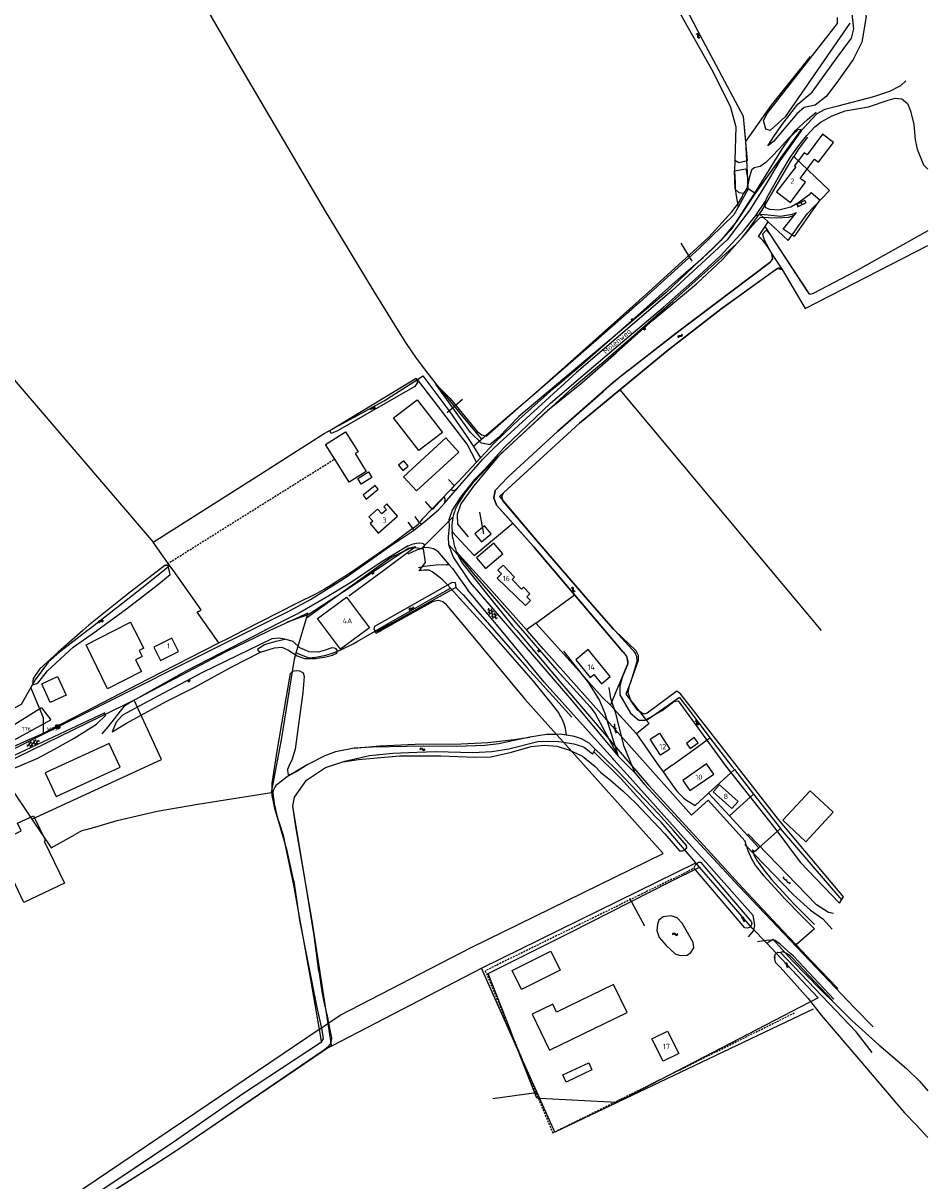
# Model space of a CAD drawing. Header units: metres. Extents: x 51973 to 58000, y 375000 to 380663.
# Tile 55 of 56: x 57570 to 58000, y 379739 to 380289. Entities that reach past the tile are written whole.
import ezdxf
from ezdxf.enums import TextEntityAlignment as Align

# ---------------------------------------------------------------- set-up
doc = ezdxf.new("R2010")
doc.units = ezdxf.units.M
doc.header["$LTSCALE"] = 0.1
doc.linetypes.add('LP', pattern=[14, 9, -5])
doc.layers.get('0').update_dxf_attribs({"linetype": 'CONTINUOUS'})
doc.layers.add('B-WA-OG-TOPOGRAFIE-G', color=253, linetype='CONTINUOUS')
doc.styles.add('ISOCP', font='ISOCP.shx', dxfattribs={"height": 1.8})

# ---------------------------------------------------------------- blocks, each defined once
blk = doc.blocks.new('M01')
at = {"color": 0}
for radius in [1.05, 0.625]:
    blk.add_circle((0, 0), radius, dxfattribs=at)
blk = doc.blocks.new('BIJPIJL')
at = {"color": 0}
blk.add_line((0, 0), (1, 0), dxfattribs=at)
blk = doc.blocks.new('S016')
at = {"color": 0, "linetype": 'Continuous'}
for points in [[(0.01, -0.38), (2.65, 1.15)], [(2.65, -1.15), (0.01, 0.38)], [(5.07, -1.15), (1.09, 1.15)], [(1.09, -1.15), (5.07, 1.15)], [(6.16, -0.38), (3.51, 1.15)], [(3.51, -1.15), (6.16, 0.37)]]:
    blk.add_lwpolyline(points, dxfattribs=at)
blk = doc.blocks.new('S026')
at = {"color": 0}
for p, q in [((0, 0), (4.4, 0)), ((0.2, 0.5), (0.2, 0)), ((1.2, 0), (1.2, -0.5)), ((2.2, 0.5), (2.2, 0)), ((3.2, 0), (3.2, -0.5)), ((4.2, 0.5), (4.2, 0))]:
    blk.add_line(p, q, dxfattribs=at)
blk = doc.blocks.new('S05')
at = {"color": 0}
for p, q in [((0.08, 0.3), (0.38, 0.59)), ((0.11, -0.19), (0.41, 0.09)), ((0.38, 0.59), (0.68, 0.71)), ((0.41, 0.09), (0.71, 0.21)), ((0.68, 0.71), (1.01, 0.62)), ((0.71, 0.21), (1.02, 0.12)), ((1.01, 0.62), (1.33, 0.37)), ((1.02, 0.12), (1.36, -0.12)), ((1.33, 0.37), (1.66, 0.13)), ((1.66, 0.13), (1.97, 0.04)), ((1.97, 0.04), (2.28, 0.16)), ((2.28, 0.16), (2.58, 0.44)), ((1.36, -0.12), (1.68, -0.37)), ((1.68, -0.37), (2, -0.46)), ((2, -0.46), (2.31, -0.33)), ((2.31, -0.33), (2.61, -0.05))]:
    blk.add_line(p, q, dxfattribs=at)
blk = doc.blocks.new('S04')
at = {"color": 0}
for p, q in [((0, 0.5), (0.5, 0.5)), ((0, 0.25), (1, 0.25)), ((0, 0), (0.5, 0)), ((0, -0.25), (1, -0.25)), ((0, -0.5), (0.5, -0.5))]:
    blk.add_line(p, q, dxfattribs=at)
blk = doc.blocks.new('S022')
at = {"color": 0}
for p, q in [((0.01, 1.15), (0.31, 1.15)), ((0.31, -2.3), (0.31, 2.3)), ((0.31, 2.1), (1.51, 2.1)), ((0.31, 0), (1.51, 0)), ((1.51, -2.3), (1.51, 2.3)), ((1.51, 1.05), (1.81, 1.05)), ((0.01, -1.15), (0.31, -1.15)), ((0.31, -2.1), (1.51, -2.1)), ((1.51, -1.05), (1.81, -1.05))]:
    blk.add_line(p, q, dxfattribs=at)

msp = doc.modelspace()

# ---------------------------------------------------------------- linework, layer by layer
at = {"layer": 'B-WA-OG-TOPOGRAFIE-G'}
for points in [[(57282.963, 380449.597), (57631.95, 380041.928)], [(57636.416, 380332.085), (57636.82, 380332.031), (57645.81, 380336.216), (57657.929, 380341.162), (57672.53, 380344.773), (57692.196, 380346.567), (57712.737, 380345.407), (57737.331, 380341.996), (57764.811, 380336.186), (57799.062, 380328.694), (57825.058, 380323.15), (57835.04, 380321.914), (57866.756, 380320.323), (57880.631, 380296.264), (57897.162, 380266.698), (57906.127, 380249.133), (57908.753, 380239.292)], [(57788.078, 380090.873), (57779.144, 380101.529), (57766.377, 380117.244), (57761.955, 380122.856), (57757.039, 380129.417), (57751.97, 380136.818), (57746.817, 380144.949), (57736.948, 380161.116), (57718.257, 380191.985), (57713.808, 380199.236), (57707.996, 380208.967), (57672.629, 380269.318), (57640.966, 380324.057), (57636.416, 380332.085)], [(57866.756, 380320.323), (57880.631, 380296.264), (57897.162, 380266.698), (57906.127, 380249.133), (57908.753, 380239.292), (57908.274, 380223.544), (57910.218, 380222.417), (57914.232, 380223.288), (57912.397, 380244.181), (57890.665, 380285.023), (57869.989, 380324.861)], [(57913.428, 380232.445), (57912.397, 380244.181), (57890.665, 380285.023), (57869.989, 380324.861)], [(57949.095, 380328.72), (57957.135, 380318.482), (57963.893, 380308.773), (57967.63, 380303.129), (57970.615, 380291.85), (57968.568, 380279.633), (57964.502, 380271.338), (57956.693, 380260.384), (57951.632, 380253.719), (57946.478, 380249.569), (57941.173, 380248.547), (57937.688, 380245.477), (57926.596, 380232.425), (57923.971, 380230.36)], [(57962.874, 380288.645), (57932.171, 380244.11), (57925.094, 380237.527), (57923.042, 380238.26), (57921.83, 380242.29), (57923.691, 380245.692), (57957, 380288.474), (57957.065, 380291.246)], [(57923.971, 380230.36), (57927.094, 380235.163), (57931.282, 380241.122), (57938.163, 380250.172), (57944.992, 380255.86), (57956.436, 380271.59), (57963.691, 380281.453), (57964.892, 380285.858), (57964.061, 380292.974)], [(57913.428, 380232.445), (57925.668, 380249.687), (57944.187, 380272.748)], [(57989.54, 380261.221), (57986.979, 380258.873), (57981.752, 380256.103), (57974.232, 380253.652), (57957.164, 380249.093), (57950.97, 380247.519), (57947.27, 380245.524), (57944.705, 380242.876), (57939.784, 380237.415), (57929.684, 380223.224), (57921.88, 380210.275), (57915.407, 380199.881), (57904.59, 380185.601), (57878.299, 380161.355), (57833.013, 380122.583), (57796.28, 380089.095)], [(57922.793, 380204.063), (57923.599, 380205.858), (57929.633, 380216.589), (57934.506, 380224.848), (57938.625, 380230.415), (57942.494, 380235.236), (57946.374, 380239.352), (57949.278, 380241.693), (57954.486, 380244.563), (57960.654, 380246.887), (57971.761, 380248.903), (57981.079, 380251.972), (57984.429, 380252.928), (57987.662, 380252.691), (57990.335, 380250.391), (57991.807, 380246.924), (57993.326, 380240.488), (57993.924, 380233.243), (57994.949, 380228.707), (57997.999, 380221.222), (58000, 380219.245)], [(57917.764, 380207.836), (57930.978, 380229.019), (57934.242, 380233.828), (57936.996, 380237.456), (57942.875, 380242.826), (57946.98, 380246.337)], [(57939.773, 380238.156), (57928.605, 380222.573), (57917.41, 380207), (57909.043, 380194.434), (57901.443, 380185.153), (57875.423, 380160.455), (57837.426, 380128.421), (57805.586, 380101.643), (57795.742, 380091.515), (57791.812, 380088.268), (57787.873, 380089.093), (57782.721, 380094.166), (57766.166, 380117.121), (57772.975, 380110.184), (57785.86, 380094.606), (57787.981, 380092.926), (57790.2, 380092.43), (57827.305, 380125.178), (57867.211, 380160.86), (57895.929, 380186.859), (57906.891, 380198.909), (57909.943, 380203.102), (57911.602, 380205.741), (57912.356, 380207.728)], [(57908.753, 380239.292), (57908.274, 380223.544), (57908.147, 380218.395), (57908.387, 380212.68)], [(57939.773, 380238.156), (57938.281, 380237.857), (57933.68, 380233.714), (57929.332, 380228.918), (57925.876, 380225.323), (57922.969, 380222.426), (57920.391, 380220.538), (57917.484, 380219.815), (57916.277, 380218.834), (57915.312, 380215.511), (57914.184, 380210.304)], [(57934.66, 380203.455), (57941.801, 380213.021), (57939.365, 380214.842), (57941.242, 380217.335), (57941.154, 380217.401), (57946.105, 380223.975), (57948.115, 380222.481), (57955.163, 380231.942), (57949.967, 380235.813), (57942.636, 380225.973), (57941.233, 380227.019), (57936.627, 380220.75), (57937.283, 380220.282), (57928.154, 380208.397), (57934.66, 380203.455)], [(57914.589, 380209.891), (57914.477, 380214.449), (57913.428, 380232.445)], [(57942.734, 380234.509), (57938.735, 380229.082), (57936.282, 380225.221)], [(57920.052, 380198.073), (57921.19, 380199.703), (57931.216, 380216.835), (57935.366, 380223.779), (57936.282, 380225.221)], [(57953.23, 380209.119), (57936.282, 380225.221)], [(57908.147, 380218.395), (57913.482, 380219.468), (57914.477, 380214.449), (57914.184, 380210.304), (57912.356, 380207.728), (57910.364, 380208.06), (57908.494, 380209.685), (57908.147, 380218.395)], [(57908.387, 380212.68), (57908.37, 380211.441), (57908.419, 380210.204), (57908.535, 380208.971), (57908.718, 380207.745), (57908.967, 380206.532)], [(57914.589, 380209.891), (57909.841, 380201.238)], [(57917.764, 380207.836), (57914.589, 380209.891)], [(57944.479, 380208.151), (57943.473, 380206.816), (57938.703, 380203.315), (57934.826, 380201.134), (57929.227, 380199.735), (57924.909, 380200.128), (57923.049, 380200.791), (57922.438, 380202.352), (57922.793, 380204.063)], [(57924.198, 380194.181), (57933.612, 380185.346), (57942.589, 380197.969), (57953.23, 380209.119)], [(57944.479, 380208.151), (57948.684, 380204.722), (57936.523, 380187.162), (57931.291, 380190.716), (57937.581, 380198.602)], [(57787.448, 380082.063), (57793.964, 380089.046), (57798.645, 380093.639), (57805.563, 380100.249), (57822.061, 380115.051), (57834.307, 380125.255), (57860.583, 380148.379), (57882.69, 380168.092), (57893.173, 380177.295), (57897.349, 380181.136), (57906.816, 380190.815), (57917.764, 380207.836)], [(57908.967, 380206.532), (57909.841, 380201.238)], [(57918.234, 380197.167), (57922.793, 380204.063)], [(57909.841, 380201.238), (57907.828, 380197.569), (57891.313, 380181.479), (57863.093, 380156.103), (57842.326, 380137.825), (57812.178, 380111.484), (57788.078, 380090.873)], [(57795.897, 380082.817), (57819.488, 380104.776), (57835.628, 380117.76), (57851.938, 380131.898), (57869.239, 380147.42), (57890.088, 380164.799), (57902.544, 380176.478), (57912.184, 380187.264), (57917.807, 380193.728), (57920.477, 380196.451), (57928.025, 380196.045), (57933.907, 380196.443), (57936.548, 380197.307)], [(57798.59, 380086.939), (57820.639, 380108.034), (57836.078, 380121.209), (57855.976, 380138.191), (57874.394, 380153.731), (57889.503, 380166.905), (57901.36, 380177.858), (57912.739, 380190.237), (57918.234, 380197.167)], [(57914.497, 380190.12), (57920.052, 380198.073)], [(57918.234, 380197.167), (57920.684, 380197.81), (57924.091, 380197.525), (57929.989, 380196.974), (57935.718, 380197.891), (57937.581, 380198.602)], [(57920.052, 380198.073), (57924.198, 380194.181)], [(57919.577, 380187.313), (57922.768, 380192.056)], [(57922.768, 380192.056), (57924.198, 380194.181)], [(57942.989, 380161.004), (57922.768, 380192.056)], [(58000, 380190.006), (57965.389, 380170.561), (57945.508, 380160.077), (57943.9, 380159.606), (57925.149, 380188.4), (57923.357, 380190.473), (57921.449, 380188.375), (57922.246, 380185.729), (57925.546, 380179.546), (57926.112, 380176.631), (57924.891, 380174.881), (57880.322, 380141.293), (57850.579, 380118.002), (57824.001, 380094.562), (57800.444, 380072.907), (57794.405, 380066.534), (57793.828, 380062.988), (57795.099, 380059.522), (57812.684, 380039.994)], [(57909.101, 380183.787), (57910.521, 380185.308), (57911.895, 380186.872), (57913.221, 380188.476), (57914.497, 380190.12)], [(57925.546, 380179.546), (57924.867, 380180.778), (57924.126, 380181.973), (57923.327, 380183.131), (57922.469, 380184.246), (57921.557, 380185.316), (57920.592, 380186.34), (57919.577, 380187.313)], [(57784.721, 380071.145), (57795.162, 380082.164), (57831.14, 380115.262), (57846.992, 380128.653), (57859.244, 380139.286), (57878.743, 380156.458), (57898.647, 380174.319), (57909.101, 380183.787)], [(57814.51, 380042.352), (57798.197, 380061.554), (57797.555, 380063.893), (57798.578, 380065.639), (57834.418, 380098.51), (57876.119, 380132.955), (57901.562, 380152.69), (57925.235, 380169.783), (57928.498, 380172.084), (57930.806, 380171.485), (57941.726, 380153.077), (58000, 380182.895)], [(57930.806, 380171.485), (57941.726, 380153.077), (58000, 380182.895)], [(57924.891, 380174.881), (57925.255, 380175.189), (57925.57, 380175.547), (57925.83, 380175.947), (57926.029, 380176.38), (57926.164, 380176.838), (57926.23, 380177.31), (57926.228, 380177.787), (57926.156, 380178.259), (57926.017, 380178.715)], [(57925.546, 380179.546), (57926.017, 380178.715)], [(57926.017, 380178.715), (57930.806, 380171.485)], [(57928.498, 380172.084), (57901.562, 380152.69), (57876.119, 380132.955), (57853.701, 380114.437)], [(57880.322, 380141.293), (57924.891, 380174.881)], [(57930.806, 380171.485), (57930.554, 380171.749), (57930.258, 380171.963), (57929.927, 380172.118), (57929.574, 380172.21), (57929.209, 380172.235), (57928.847, 380172.192), (57928.498, 380172.084)], [(57857.521, 380123.563), (57880.322, 380141.293)], [(57757.45, 380119.301), (57760.085, 380120.983), (57772.868, 380103.881), (57780.645, 380092.753), (57784.039, 380087.419)], [(57857.521, 380123.563), (57854.503, 380121.138), (57851.533, 380118.655), (57848.612, 380116.115), (57845.74, 380113.518)], [(57631.95, 380041.928), (57680.341, 380072.716), (57713.125, 380093.675), (57741.711, 380109.077), (57745.341, 380111.571), (57757.45, 380119.301)], [(57719.415, 380094.951), (57716.468, 380093.707), (57715.888, 380095.101), (57756.926, 380119.917), (57757.509, 380117.903), (57756.279, 380116.019), (57719.415, 380094.951)], [(57785.531, 380080.008), (57781.154, 380088.591), (57757.45, 380119.301)], [(57769.313, 380094.112), (57758.162, 380085.505), (57746.157, 380101.059), (57757.308, 380109.666), (57769.313, 380094.112)], [(57853.701, 380114.437), (57834.418, 380098.51), (57796.413, 380063.654)], [(57800.444, 380072.907), (57824.001, 380094.562), (57845.74, 380113.518)], [(57853.701, 380114.437), (57890.887, 380069.88), (57924.948, 380029.127), (57949.266, 380000)], [(57729.212, 380084.955), (57727.785, 380084.081), (57733.11, 380075.65), (57725.089, 380070.542), (57718.159, 380081.512), (57713.797, 380088.418), (57723.313, 380094.477), (57729.212, 380084.955)], [(57750.872, 380073.069), (57757.047, 380066.36), (57777.118, 380084.835), (57770.943, 380091.543), (57750.872, 380073.069)], [(57788.078, 380090.873), (57784.039, 380087.419)], [(57784.039, 380087.419), (57787.448, 380082.063)], [(57788.561, 380081.426), (57793.466, 380086.338), (57796.28, 380089.095)], [(57798.59, 380086.939), (57789.478, 380076.751), (57784.602, 380071.841), (57777.863, 380063.407), (57773.927, 380057.159), (57772.317, 380052.598), (57772.56, 380049.402), (57772.014, 380044.403), (57772.263, 380040.809), (57774.436, 380034.853), (57782.504, 380022.895)], [(57795.897, 380082.817), (57784.126, 380068.645), (57778.011, 380060.137), (57776.367, 380055.137), (57776.543, 380050.582), (57781.625, 380044.583)], [(57785.531, 380080.008), (57787.448, 380082.063)], [(57753.028, 380078.058), (57750.998, 380080.618), (57748.495, 380078.555), (57750.526, 380075.996), (57753.028, 380078.058)], [(57760.063, 380053.182), (57776.893, 380070.752), (57785.531, 380080.008)], [(57776.33, 380067.488), (57788.561, 380081.426)], [(57735.834, 380072.778), (57730.754, 380069.586), (57729.12, 380072.194), (57734.2, 380075.386), (57735.834, 380072.778)], [(57772.258, 380071.763), (57774.89, 380068.878), (57773.326, 380067.047), (57774.306, 380066.565), (57775.258, 380066.687), (57776.33, 380067.488)], [(57784.721, 380071.145), (57783.327, 380069.608), (57781.991, 380068.021), (57780.715, 380066.385), (57779.501, 380064.702), (57778.35, 380062.976), (57777.264, 380061.208)], [(57802.72, 380051.058), (57795.099, 380059.522), (57793.828, 380062.988), (57794.405, 380066.534), (57800.444, 380072.907)], [(57738.829, 380067.143), (57737.406, 380068.973), (57731.65, 380064.259), (57733.073, 380062.428), (57738.829, 380067.143)], [(57770.248, 380060.488), (57776.33, 380067.488)], [(57748.038, 380054.389), (57742.975, 380060.152), (57741.486, 380058.843), (57742.751, 380057.403), (57740.496, 380055.422), (57738.502, 380057.691), (57734.413, 380054.099), (57736.286, 380051.967), (57734.946, 380050.788), (57738.864, 380046.328), (57748.038, 380054.389)], [(57770.248, 380060.488), (57770.682, 380061.777), (57770.656, 380062.76), (57770.216, 380063.465), (57764.599, 380057.535), (57761.224, 380061.331)], [(57767.51, 380057.337), (57770.248, 380060.488)], [(57777.264, 380061.208), (57776.594, 380060.052), (57775.992, 380058.859), (57775.46, 380057.634), (57775, 380056.38), (57774.613, 380055.101), (57774.3, 380053.802)], [(57796.413, 380063.654), (57814.51, 380042.352), (57840.35, 380012.41), (57850.664, 380000.615), (57851.227, 380000)], [(57756.148, 380054.183), (57758.351, 380051.157), (57759.14, 380050.838), (57759.708, 380050.795)], [(57759.708, 380050.795), (57760.14, 380051.128), (57767.51, 380057.337)], [(57755.526, 380047.569), (57755.51, 380048.195), (57752.993, 380051.505)], [(57755.018, 380048.495), (57755.979, 380049.135), (57756.897, 380049.836), (57757.767, 380050.594), (57758.588, 380051.407), (57759.354, 380052.271), (57760.063, 380053.182)], [(57755.526, 380047.569), (57759.708, 380050.795)], [(57759.268, 380038.905), (57774.3, 380053.802)], [(57774.3, 380053.802), (57774.084, 380052.623), (57773.929, 380051.434), (57773.836, 380050.239), (57773.806, 380049.04)], [(57773.806, 380049.04), (57774.001, 380046.912)], [(57784.462, 380035.599), (57802.72, 380051.058)], [(57792.465, 380045.94), (57789.327, 380049.723), (57784.805, 380045.973), (57787.943, 380042.19), (57792.465, 380045.94)], [(57832.107, 380017.036), (57812.684, 380039.994), (57802.72, 380051.058)], [(57677.942, 380000), (57683.68, 380002.879), (57696.371, 380009.221), (57706.568, 380014.811), (57714.226, 380019.478), (57723.996, 380025.623), (57743.713, 380039.542), (57755.526, 380047.569)], [(57726.101, 380027.914), (57744.586, 380040.743), (57755.018, 380048.495)], [(57784.462, 380035.599), (57774.001, 380046.912)], [(57774.297, 380043.686), (57774.001, 380046.912)], [(57774.297, 380043.686), (57774.514, 380042.44), (57774.785, 380041.205), (57775.11, 380039.983), (57775.488, 380038.777), (57775.919, 380037.588)], [(57639.866, 380030.816), (57631.95, 380041.928)], [(57753.121, 380040.303), (57740.296, 380032.501), (57726.095, 380023.039), (57713.823, 380015.475), (57701.69, 380008.581), (57693.232, 380004.25), (57685.479, 380000.299)], [(57695.773, 380004.215), (57705.515, 380007.64), (57725.557, 380020.639), (57753.039, 380039.111), (57756.585, 380039.976)], [(57752.874, 380038.455), (57745.002, 380034.631), (57723.215, 380019.238), (57704.7, 380005.919)], [(57724.784, 380016.526), (57741.518, 380028.698), (57756.585, 380039.976)], [(57760.529, 380039.394), (57759.639, 380038.923), (57757.065, 380038.209), (57752.868, 380036.298)], [(57756.746, 380039.262), (57756.077, 380039.31), (57755.406, 380039.284), (57754.742, 380039.184), (57754.094, 380039.011), (57753.468, 380038.767), (57752.874, 380038.455)], [(57753.121, 380040.303), (57755.417, 380041.179), (57756.942, 380041.456), (57758.294, 380041.7), (57759.688, 380041.565), (57760.287, 380041.34), (57760.538, 380040.926), (57760.692, 380040.282), (57760.529, 380039.394)], [(57759.268, 380038.905), (57756.746, 380039.262)], [(57758.223, 380028.449), (57761.212, 380032.371), (57760.337, 380038.753), (57759.268, 380038.905)], [(57767.057, 380037.792), (57765.008, 380038.775), (57762.8, 380039.317), (57760.529, 380039.394)], [(57767.057, 380037.792), (57772.422, 380031.436)], [(57772.263, 380040.809), (57778.153, 380034.436), (57783.879, 380027.107), (57807.351, 380000)], [(57798.068, 380036.456), (57793.748, 380041.532), (57785.482, 380034.496), (57789.802, 380029.42), (57798.068, 380036.456)], [(57812.684, 380039.994), (57846.519, 380000)], [(57851.302, 380000), (57850.664, 380000.615), (57840.35, 380012.41), (57814.51, 380042.352)], [(57775.919, 380037.588), (57776.412, 380036.398), (57776.957, 380035.231), (57777.554, 380034.089), (57778.201, 380032.976), (57778.898, 380031.892), (57779.642, 380030.841)], [(57809.261, 380000.314), (57791.356, 380020.421), (57775.919, 380037.588)], [(57633.746, 380021.61), (57639.889, 380026.605), (57638.969, 380030.673), (57637.379, 380030.958), (57619.578, 380017.068), (57601.341, 380002.508), (57598.482, 380000)], [(57639.866, 380030.816), (57624.05, 380018.232), (57601.642, 380000.734), (57600.698, 380000)], [(57658.926, 380000), (57652.742, 380008.744), (57654.704, 380009.873), (57641.35, 380028.732), (57639.866, 380030.816)], [(57709.829, 380017.796), (57713.15, 380019.711), (57716.438, 380021.681), (57719.694, 380023.705), (57722.915, 380025.783), (57726.101, 380027.914)], [(57757.938, 380029.926), (57760.612, 380030.605), (57763.563, 380030.969), (57766.197, 380031.238), (57771.143, 380031.395), (57772.422, 380031.436)], [(57763.077, 380028.616), (57761.862, 380028.682), (57760.645, 380028.676), (57759.431, 380028.598), (57758.223, 380028.449)], [(57771.539, 380021.903), (57770.468, 380023.023), (57769.347, 380024.092), (57768.178, 380025.11), (57766.964, 380026.073), (57765.708, 380026.979), (57764.411, 380027.828), (57763.077, 380028.616)], [(57772.422, 380031.436), (57774.052, 380029.505), (57781.447, 380019.181)], [(57779.642, 380030.841), (57790.783, 380016.929), (57802.706, 380002.248), (57804.608, 380000)], [(57795.623, 380028.716), (57798.154, 380031.083), (57803.569, 380025.292), (57802.542, 380024.332), (57806.912, 380019.659), (57807.887, 380020.571), (57810.865, 380017.387), (57809.417, 380016.033), (57811.113, 380014.219), (57808.796, 380011.842), (57795.368, 380024.932), (57797.384, 380027), (57795.623, 380028.716)], [(57605.049, 380000), (57619.244, 380010.313), (57633.746, 380021.61)], [(57737.357, 380000), (57736.865, 380000.601), (57737.223, 380002.154), (57774.038, 380023.052), (57775.353, 380022.836), (57775.675, 380020.518), (57774.626, 380019.781), (57739.102, 380000)], [(57773.088, 380020.199), (57771.539, 380021.903)], [(57782.504, 380022.895), (57802.196, 380000)], [(57674.626, 380000), (57700.13, 380013.072), (57709.829, 380017.796)], [(57714.277, 380000), (57710.039, 380005.691), (57723.756, 380015.904)], [(57723.756, 380015.904), (57734.637, 380001.292), (57732.902, 380000)], [(57737.795, 380000), (57743.572, 380003.356), (57762.194, 380014.005), (57773.088, 380020.199)], [(57791.476, 380000), (57790.641, 380000.955), (57777.461, 380015.388), (57773.088, 380020.199)], [(57775.675, 380020.518), (57779.126, 380017.007), (57794.042, 380000)], [(57797.363, 380000), (57781.447, 380019.181)], [(57813.647, 380003.524), (57832.107, 380017.036)], [(57846.519, 380000), (57832.107, 380017.036)], [(57740.095, 380000), (57765.015, 380013.907), (57767.367, 380014.443), (57769.494, 380013.836), (57770.703, 380012.801), (57781.354, 380000)], [(57704.7, 380005.919), (57705.381, 380008.249), (57687.31, 380000)], [(57702.97, 380000), (57704.7, 380005.919)], [(57369.507, 379959.063), (57385.284, 379940.976), (57394.041, 379931.397), (57401.528, 379922.219), (57409.179, 379913.109), (57419.806, 379901.407), (57426.305, 379894.813), (57430.708, 379888.675), (57435.692, 379884.502), (57440.43, 379883.562), (57446.972, 379885.329), (57453.32, 379887.881), (57477.328, 379899.889), (57532.39, 379927.133), (57589.491, 379955.622), (57677.942, 380000)], [(57600.698, 380000), (57587.405, 379989.666), (57582.131, 379985.114), (57575.749, 379976.582), (57573.661, 379972.905)], [(57598.482, 380000), (57586.784, 379989.737), (57577.92, 379981.594), (57574.839, 379977.213), (57574.487, 379974.151), (57577.027, 379975.042), (57581.587, 379980.854), (57593.848, 379992.067), (57604.932, 379999.915), (57605.049, 380000)], [(57610.184, 379972.235), (57600.026, 379993.164), (57613.392, 380000)], [(57684.901, 380000), (57647.745, 379980.793), (57620.985, 379965.89), (57617.942, 379963.877), (57610.442, 379954.359), (57607.422, 379950.973)], [(57613.392, 380000), (57621.118, 380003.951)], [(57623.139, 380000), (57621.118, 380003.951)], [(57687.31, 380000), (57686.123, 379999.458), (57666.425, 379989.814), (57639.307, 379975.647), (57622.765, 379966.972)], [(57627.385, 379991.698), (57623.139, 380000)], [(57663.097, 379994.103), (57658.926, 380000)], [(57663.097, 379994.103), (57667.666, 379996.433), (57674.626, 380000)], [(57685.479, 380000.299), (57684.901, 380000)], [(57699.892, 379989.467), (57702.97, 380000)], [(57732.902, 380000), (57720.92, 379991.078), (57714.277, 380000)], [(57728.739, 379994.738), (57737.036, 379999.559)], [(57737.036, 379999.559), (57737.795, 380000)], [(57737.036, 379999.559), (57737.772, 379998.699), (57739.335, 379999.576), (57740.095, 380000)], [(57737.904, 379999.333), (57737.357, 380000)], [(57739.102, 380000), (57737.904, 379999.333)], [(57781.354, 380000), (57808.43, 379967.459), (57823.492, 379950.661)], [(57824.579, 379960.831), (57821.367, 379965.131), (57812.562, 379975.876), (57791.476, 380000)], [(57794.042, 380000), (57809.375, 379982.518), (57830.832, 379958.839)], [(57841.592, 379948.873), (57817.691, 379975.503), (57797.363, 380000)], [(57802.196, 380000), (57829.838, 379967.863), (57847.474, 379946.727), (57852.784, 379940.363)], [(57804.608, 380000), (57825.103, 379975.777), (57838.272, 379960.485), (57857.388, 379937.986), (57867.24, 379926.501), (57888.46, 379903.379), (57911.991, 379877.784), (57931.1, 379857.265), (57937.357, 379850.661)], [(57807.351, 380000), (57823.653, 379981.173), (57839.482, 379963.817), (57842.134, 379960.321), (57845.382, 379954.079), (57852.784, 379940.363)], [(57813.647, 380003.524), (57809.261, 380000.314)], [(57809.541, 380000), (57809.261, 380000.314)], [(57914.023, 379896.969), (57913.269, 379899.884), (57895.665, 379919.393), (57887.619, 379912.336), (57852.712, 379951.548), (57817.382, 379991.195), (57809.541, 380000)], [(57816.821, 380000), (57813.647, 380003.524)], [(57849.228, 379964.528), (57845.207, 379968.383), (57832.845, 379982.211), (57816.821, 380000)], [(57846.519, 380000), (57856.796, 379987.852), (57857.508, 379984.157), (57854.754, 379977.628), (57853.663, 379973.594), (57853.581, 379969.448), (57858.729, 379960.723), (57862.69, 379957.402), (57865.646, 379957.44), (57873.672, 379962.085), (57879.31, 379966.34), (57881.376, 379966.607), (57903.837, 379935.724), (57927.82, 379905.461)], [(57855.128, 379989.824), (57846.519, 380000)], [(57851.227, 380000), (57859.496, 379990.971)], [(57929.076, 379910.19), (57882.394, 379969.922), (57880.775, 379971.244), (57866.599, 379960.728), (57865.016, 379960.262), (57862.118, 379962.023), (57858.977, 379966.443), (57857.658, 379970.361), (57858.25, 379973.924), (57862.543, 379985.94), (57862.506, 379988.088), (57861.343, 379990.316), (57851.302, 380000)], [(57579.781, 379951.297), (57582.5, 379952.594), (57599.149, 379961.255), (57629.621, 379977.029), (57663.097, 379994.103)], [(57694.429, 379995.877), (57691.596, 379996.337), (57688.19, 379996.075), (57655.337, 379980.101), (57631.733, 379967.542), (57617.294, 379959.768), (57614.337, 379956.458), (57612.418, 379951.84), (57619.232, 379956.049), (57638.072, 379966.257), (57651.351, 379973.016), (57669.229, 379982.8), (57682.881, 379989.759)], [(57643.93, 379990.01), (57640.728, 379996.374), (57632.23, 379992.097), (57635.432, 379985.734), (57643.93, 379990.01)], [(57682.881, 379989.759), (57681.907, 379990.153), (57681.659, 379991.309), (57684.766, 379993.358), (57690.292, 379994.984), (57694.429, 379995.877)], [(57682.881, 379989.759), (57689.533, 379991.759), (57693.069, 379992.037), (57695.904, 379990.896), (57700.254, 379987.94), (57703.862, 379986.664), (57709.072, 379986.654), (57713.985, 379987.456), (57717.017, 379988.298), (57719.116, 379989.238), (57719.438, 379990.315), (57718.809, 379991.27), (57718.112, 379991.657), (57716.843, 379991.728), (57713.603, 379990.668), (57710.235, 379989.672), (57705.993, 379989.887), (57701.627, 379991.751), (57698.345, 379994.815), (57694.429, 379995.877)], [(57717.083, 379989.313), (57719.083, 379990.088), (57721.062, 379990.915), (57723.018, 379991.795), (57724.951, 379992.725), (57726.858, 379993.707), (57728.739, 379994.738)], [(57627.385, 379991.698), (57625.159, 379990.56), (57626.619, 379987.705), (57623.441, 379986.08), (57626.306, 379980.479), (57610.184, 379972.235)], [(57688.149, 379923.068), (57692.882, 379948.105), (57698.991, 379986.382), (57699.892, 379989.467)], [(57699.892, 379989.467), (57705.766, 379987.085)], [(57705.766, 379987.085), (57707.417, 379987.188), (57709.062, 379987.363), (57710.697, 379987.611), (57712.32, 379987.931), (57713.928, 379988.321), (57715.516, 379988.782), (57717.083, 379989.313)], [(57826.882, 379990.143), (57838.713, 379975.128), (57843.891, 379966.755), (57846.388, 379961.111), (57852.784, 379940.363)], [(57838.506, 379990.917), (57832.684, 379986.138), (57839.594, 379977.72), (57841.289, 379979.112), (57844.866, 379974.754), (57848.992, 379978.14), (57838.506, 379990.917)], [(57857.508, 379984.157), (57857.548, 379984.798), (57857.523, 379985.439), (57857.432, 379986.075), (57857.277, 379986.698), (57857.059, 379987.302), (57856.781, 379987.88), (57856.444, 379988.427), (57856.054, 379988.937), (57855.614, 379989.404), (57855.128, 379989.824)], [(57861.282, 379983.619), (57861.526, 379984.252), (57861.699, 379984.908), (57861.798, 379985.579), (57861.823, 379986.258), (57861.774, 379986.934), (57861.65, 379987.601), (57861.454, 379988.251), (57861.187, 379988.875), (57860.854, 379989.466), (57860.458, 379990.016), (57860.003, 379990.52), (57859.496, 379990.971)], [(57849.228, 379964.528), (57857.508, 379984.157)], [(57861.282, 379983.619), (57858.631, 379975.237), (57856.514, 379969.752), (57866.382, 379957.259)], [(57586.407, 379978.2), (57590.499, 379969.321), (57583.003, 379965.867), (57578.911, 379974.746), (57586.407, 379978.2)], [(57698.704, 379880.992), (57695.525, 379895.315), (57691.86, 379908.069), (57689.778, 379914.783), (57688.423, 379921.604), (57688.346, 379927.524), (57690.956, 379943.703), (57695.008, 379967.635), (57697.09, 379979.517), (57698.27, 379980.739), (57699.779, 379981.009), (57701.453, 379980.832), (57703.123, 379979.984), (57703.671, 379978.138), (57702.956, 379970.603), (57699.332, 379943.597), (57697.793, 379938.412), (57696.875, 379936.706), (57695.686, 379933.977), (57695.842, 379932.021)], [(57573.661, 379972.905), (57569.128, 379964.918), (57529.58, 379944.114), (57489.373, 379923.451), (57468.506, 379912.766), (57456.016, 379906.659), (57448.843, 379903.287), (57442.92, 379902.144), (57439.547, 379901.66), (57435.651, 379901.546)], [(57579.781, 379951.297), (57579.805, 379958.506), (57573.661, 379972.905)], [(57860.904, 379932.229), (57855.622, 379944.919), (57851.78, 379960.55), (57849.3, 379967.77), (57848.604, 379972.977)], [(57622.765, 379966.972), (57617.506, 379964.215), (57600.898, 379956.149), (57567.083, 379939.627), (57537.121, 379925.034)], [(57574.213, 379910.391), (57635.784, 379938.668), (57622.765, 379966.972)], [(57881.929, 379968.172), (57869.329, 379959.358)], [(57881.929, 379968.172), (57887, 379961.517)], [(57578.82, 379963.201), (57547.013, 379943.509), (57538.712, 379938.175), (57536.859, 379935.787), (57536.479, 379933.75), (57543.735, 379935.974), (57583.182, 379957.592)], [(57542.561, 379928.608), (57554.415, 379931.036), (57567.42, 379935.222), (57577.096, 379939.33), (57584.938, 379943.669), (57594.295, 379948.866), (57604.913, 379955.568), (57609.16, 379959.575), (57608.854, 379960.845), (57563.197, 379939.428), (57542.561, 379928.608)], [(57578.82, 379963.201), (57583.182, 379957.592)], [(57827.752, 379953.527), (57827.471, 379954.636), (57827.13, 379955.728), (57826.731, 379956.801), (57826.275, 379957.85), (57825.763, 379958.874), (57825.198, 379959.868), (57824.579, 379960.831)], [(57861.516, 379950.871), (57849.228, 379964.528)], [(57887, 379961.517), (57896.477, 379949.081)], [(57866.382, 379957.259), (57867.554, 379955.776), (57861.516, 379950.871)], [(57869.329, 379959.358), (57866.382, 379957.259)], [(57451.215, 379890.217), (57469.48, 379898.791), (57504.124, 379915.566), (57549.401, 379937.813), (57577.518, 379950.217), (57579.781, 379951.297)], [(57823.492, 379950.661), (57818.784, 379950.541), (57810.934, 379949.401), (57803.454, 379947.739), (57796.11, 379946.235), (57789.543, 379945.305), (57776.243, 379944.831), (57760.521, 379945.119), (57735.951, 379944.535), (57727.447, 379944.066), (57718.53, 379942.348), (57713.4, 379940.453), (57705.05, 379936.165), (57695.698, 379930.664), (57691.357, 379927.263)], [(57832.091, 379949.684), (57825.217, 379950.705), (57818.784, 379950.541), (57810.934, 379949.401)], [(57828.251, 379950.254), (57825.217, 379950.705), (57823.492, 379950.661)], [(57823.492, 379950.661), (57826.811, 379946.96)], [(57828.251, 379950.254), (57827.752, 379953.527)], [(57841.977, 379943.629), (57838.987, 379946.535), (57835.438, 379948.477), (57832.091, 379949.684), (57828.251, 379950.254)], [(57838.987, 379946.535), (57838.015, 379947.181), (57835.438, 379948.477), (57832.091, 379949.684)], [(57861.516, 379950.871), (57872.381, 379935.436)], [(57873.011, 379940.81), (57868.104, 379948.32), (57872.537, 379951.217), (57877.444, 379943.706)], [(57616.14, 379935.15), (57610.996, 379946.354), (57580.618, 379932.402), (57585.764, 379921.199), (57616.14, 379935.15)], [(57698.25, 379916.544), (57698.999, 379920.752), (57704.751, 379928.885), (57713.711, 379934.969), (57722.942, 379937.986), (57734.619, 379940.694), (57745.718, 379941.764), (57757.096, 379942.263), (57766.185, 379942.498), (57783.733, 379942.083), (57792.751, 379942.576), (57800.829, 379943.749), (57814.686, 379947.305), (57819.578, 379947.434), (57824.465, 379947.295), (57826.811, 379946.96)], [(57721.991, 379937.675), (57729.499, 379938.689), (57748.944, 379940.471), (57768.601, 379940.465), (57784.68, 379939.867), (57792.275, 379939.989), (57802.117, 379942.22), (57811.57, 379944.844), (57817.829, 379945.532), (57823.746, 379945.106), (57829.375, 379943.285), (57835.891, 379940.287), (57841.837, 379935.337), (57844.446, 379932.752), (57849.392, 379928.814), (57855.281, 379923.753), (57861.167, 379918.021), (57874.984, 379903.42), (57881.916, 379895.337), (57883.424, 379895.328), (57884.543, 379895.712), (57885.443, 379896.767), (57885.35, 379897.795)], [(57727.447, 379944.066), (57739.659, 379945.157), (57756.417, 379945.951), (57778.309, 379946.211), (57790.933, 379946.749), (57803.228, 379948.239), (57810.934, 379949.401)], [(57826.811, 379946.96), (57831.801, 379946.25), (57835.843, 379944.98), (57836.918, 379944.452), (57839.794, 379942.085), (57840.621, 379941.211)], [(57826.811, 379946.96), (57874.175, 379894.137)], [(57841.404, 379944.186), (57838.987, 379946.535)], [(57845.571, 379940.138), (57841.404, 379944.186)], [(57850.47, 379938.982), (57841.592, 379948.873)], [(57878.578, 379936.014), (57889.687, 379944.124)], [(57885.235, 379946.407), (57887.059, 379943.9), (57890.779, 379946.606), (57888.956, 379949.113), (57885.235, 379946.407)], [(57889.687, 379944.124), (57896.477, 379949.081)], [(57896.477, 379949.081), (57906.916, 379935.381), (57908.071, 379933.901)], [(57727.447, 379944.066), (57718.53, 379942.348), (57713.4, 379940.453), (57705.05, 379936.165), (57700.079, 379932.963), (57696.819, 379931.252)], [(57840.621, 379941.211), (57841.286, 379942.397)], [(57841.286, 379942.397), (57841.977, 379943.629)], [(57870.496, 379911.633), (57854.031, 379929.646), (57841.286, 379942.397)], [(57852.703, 379933.208), (57845.571, 379940.138)], [(57850.816, 379938.597), (57850.47, 379938.982)], [(57858.482, 379930.055), (57850.816, 379938.597)], [(57852.784, 379940.363), (57860.904, 379932.229)], [(57877.444, 379943.706), (57873.011, 379940.81)], [(57644.011, 379753.785), (57716.656, 379802.983), (57707.38, 379862.03), (57699.542, 379907.902), (57698.25, 379916.544), (57698.999, 379920.752), (57704.751, 379928.885), (57713.711, 379934.969), (57721.991, 379937.675)], [(57879.166, 379905.023), (57872.075, 379912.965), (57852.703, 379933.208)], [(57872.381, 379935.436), (57873.994, 379933.146), (57874.216, 379932.83)], [(57878.578, 379936.014), (57874.216, 379932.83)], [(57898.227, 379931.801), (57894.87, 379936.645), (57883.568, 379928.814), (57886.925, 379923.97), (57898.227, 379931.801)], [(57895.826, 379922.736), (57908.071, 379933.901)], [(57908.071, 379933.901), (57917.125, 379922.303)], [(57695.842, 379932.021), (57696.819, 379931.252)], [(57862.429, 379925.658), (57858.482, 379930.055)], [(57860.904, 379932.229), (57865.305, 379926.842), (57910.334, 379878.377), (57965.068, 379820.763), (57974.036, 379811.708)], [(57874.216, 379932.83), (57879.47, 379925.35)], [(57537.121, 379925.034), (57541.559, 379915.998), (57563.607, 379926.171), (57574.213, 379910.391)], [(57601.498, 379905.768), (57614.818, 379909.719), (57633.756, 379914.19), (57653.041, 379917.469), (57688.149, 379923.068)], [(57688.149, 379923.068), (57688.814, 379923.174)], [(57691.357, 379927.263), (57690.851, 379926.901), (57690.388, 379926.484), (57689.976, 379926.019), (57689.618, 379925.509), (57689.319, 379924.963), (57689.084, 379924.387), (57688.915, 379923.788), (57688.814, 379923.174)], [(57688.814, 379923.174), (57688.959, 379921.324), (57689.169, 379919.48), (57689.443, 379917.644), (57689.783, 379915.819), (57690.186, 379914.008), (57690.653, 379912.211), (57691.183, 379910.433), (57691.776, 379908.674)], [(57880.136, 379905.889), (57873.271, 379913.578), (57862.429, 379925.658)], [(57879.47, 379925.35), (57880.236, 379924.298), (57881.063, 379923.292), (57881.947, 379922.335), (57882.884, 379921.432), (57883.873, 379920.586), (57884.91, 379919.798)], [(57884.91, 379919.798), (57889.461, 379916.933), (57895.826, 379922.736)], [(57905.725, 379911.937), (57895.826, 379922.736)], [(57909.888, 379918.826), (57906.894, 379915.461), (57898.04, 379923.34), (57901.033, 379926.704), (57909.888, 379918.826)], [(57905.725, 379911.937), (57917.125, 379922.303)], [(57917.125, 379922.303), (57929.939, 379905.889)], [(57944.012, 379923.87), (57955.04, 379913.623), (57942.063, 379899.662), (57931.039, 379909.909), (57944.012, 379923.87)], [(57570.49, 379870.715), (57556.987, 379898.967), (57569.209, 379904.819), (57567.463, 379908.466), (57575.033, 379912.015), (57580.658, 379900.248), (57580.107, 379899.985), (57589.707, 379879.901), (57570.49, 379870.715)], [(57710.632, 379838.214), (57708.31, 379855.146), (57704.096, 379881.345), (57698.25, 379916.544)], [(57882.434, 379898.189), (57873.217, 379908.96), (57870.496, 379911.633)], [(57919.611, 379896.79), (57905.725, 379911.937)], [(57574.213, 379910.391), (57583.327, 379896.831), (57594.83, 379903.149)], [(57601.498, 379905.768), (57600.329, 379905.498), (57599.178, 379905.159), (57598.048, 379904.753), (57596.945, 379904.282), (57595.871, 379903.746), (57594.83, 379903.149)], [(57691.776, 379908.674), (57693.614, 379902.774), (57695.194, 379894.864), (57698.52, 379879.008), (57702.679, 379856.177), (57706.685, 379834.239), (57710.816, 379810.491)], [(57885.135, 379900.29), (57880.136, 379905.889)], [(57919.611, 379896.79), (57929.939, 379905.889)], [(57927.82, 379905.461), (57939.369, 379889.94), (57957.938, 379870.493), (57959.881, 379873.42), (57929.076, 379910.19)], [(57959.194, 379872.012), (57929.939, 379905.889)], [(57885.35, 379897.795), (57879.166, 379905.023)], [(57890.54, 379894.236), (57885.135, 379900.29)], [(57955.094, 379865.55), (57952.788, 379865.986), (57947.089, 379869.723), (57914.42, 379903.401)], [(57889.819, 379889.56), (57882.434, 379898.189)], [(57913.049, 379898.307), (57936.17, 379874.425), (57944.26, 379867.186), (57950.131, 379862.993), (57954.504, 379858.174)], [(57914.023, 379896.969), (57914.532, 379895.506), (57915.103, 379894.067), (57915.736, 379892.653), (57916.429, 379891.268), (57917.181, 379889.914), (57917.99, 379888.594), (57918.856, 379887.309), (57919.776, 379886.063), (57920.748, 379884.858), (57921.772, 379883.696)], [(57919.282, 379890.166), (57917.569, 379893.027), (57916.615, 379895.812), (57917.662, 379895.073), (57919.611, 379896.79)], [(57782.977, 379849.389), (57874.175, 379894.137)], [(57787.944, 379839.574), (57889.819, 379889.56)], [(57892.208, 379889.778), (57890.93, 379889.754), (57889.415, 379888.535), (57888.827, 379887.324)], [(57891.568, 379887.517), (57889.819, 379889.56)], [(57894.584, 379889.707), (57890.54, 379894.236)], [(57916.057, 379861.902), (57892.208, 379889.778)], [(57911.734, 379870.498), (57894.584, 379889.707)], [(57919.282, 379890.166), (57920.823, 379888.004), (57922.416, 379885.88), (57924.06, 379883.795), (57925.754, 379881.751), (57927.496, 379879.748), (57929.287, 379877.788)], [(57805.24, 379800.83), (57801.342, 379810.91), (57791.086, 379837.024), (57830.089, 379856.481), (57877.704, 379880.81), (57891.568, 379887.517)], [(57913.091, 379858.768), (57888.827, 379887.324)], [(57923.453, 379851.385), (57916.595, 379858.644), (57898.903, 379878.947), (57891.568, 379887.517)], [(57929.194, 379875.742), (57921.772, 379883.696)], [(57698.704, 379880.992), (57701.485, 379862.365), (57709.562, 379821.693), (57712.099, 379810.274), (57712.653, 379806.016), (57711.413, 379804.172), (57673.823, 379779.342), (57641.602, 379756.867)], [(57929.194, 379875.742), (57931.926, 379872.73), (57934.7, 379869.757), (57937.514, 379866.822), (57940.369, 379863.926), (57943.263, 379861.071), (57946.197, 379858.255)], [(57936.35, 379870.169), (57929.287, 379877.788)], [(57914.799, 379854.391), (57917.265, 379857.549), (57917.808, 379859.979), (57916.957, 379864.648), (57911.734, 379870.498)], [(57936.35, 379870.169), (57941.21, 379865.225), (57946.125, 379860.335)], [(57886.425, 379855.437), (57883.219, 379860.985), (57880.832, 379863.456), (57877.99, 379864.423), (57874.19, 379863.943), (57872.17, 379862.391), (57871.489, 379860.553), (57871.192, 379857.483), (57872.288, 379854.126), (57875.617, 379850.364), (57880.005, 379846.429), (57882.234, 379845.634), (57885.696, 379845.725), (57887.435, 379846.999), (57888.845, 379849.28), (57888.469, 379851.851), (57886.425, 379855.437)], [(57916.057, 379861.902), (57916.342, 379860.806), (57916.06, 379859.708), (57915.282, 379858.885), (57914.201, 379858.543), (57913.091, 379858.768)], [(57946.197, 379858.255), (57937.357, 379850.661)], [(57934.906, 379846.405), (57929.753, 379850.961), (57927.478, 379852.663), (57924.103, 379852.945), (57919.014, 379852.131)], [(57923.453, 379851.385), (57926.395, 379853.366), (57935.505, 379843.244), (57948.991, 379829.434), (57955.966, 379822.608), (57963.917, 379814.713), (57976.772, 379803.189), (57989.861, 379791.958), (57996.054, 379785.902), (58000, 379781.315)], [(57927.882, 379846.697), (57923.453, 379851.385)], [(57957.283, 379829.985), (57945.003, 379842.591), (57937.357, 379850.661)], [(57720.772, 379817.217), (57782.977, 379849.389)], [(57806.919, 379829.367), (57802.431, 379838.521), (57820.918, 379847.585), (57825.32, 379838.606), (57806.919, 379829.367)], [(57927.266, 379845.811), (57927.039, 379844.82), (57927.491, 379842.419), (57929.787, 379840.079), (57943.116, 379825.084), (57949.335, 379817.278), (57967.258, 379796.261), (57988.935, 379770.841), (57994.422, 379765.1), (58000, 379759.06)], [(57927.499, 379844.389), (57927.219, 379845.537), (57927.704, 379846.615), (57928.748, 379847.168), (57929.912, 379846.963)], [(57927.882, 379846.697), (57947.832, 379825.505)], [(57935.312, 379844.712), (57934.515, 379845.369), (57932.585, 379846.736), (57931.539, 379847.219), (57930.735, 379847.38), (57929.912, 379846.963)], [(57973.498, 379799.545), (57965.989, 379809.353), (57929.912, 379846.963)], [(57935.975, 379845.46), (57934.906, 379846.405)], [(57955.395, 379824.84), (57936.272, 379845.197), (57935.975, 379845.46)], [(57712.754, 379800.686), (57787.944, 379839.574)], [(57805.24, 379800.83), (57787.944, 379839.574)], [(57954.666, 379824.155), (57935.573, 379844.48), (57935.312, 379844.712)], [(57710.632, 379838.214), (57711.017, 379834.946), (57711.479, 379831.689), (57712.017, 379828.443), (57712.631, 379825.21), (57713.32, 379821.993), (57714.086, 379818.793), (57714.926, 379815.612)], [(57824.836, 379838.574), (57824.854, 379838.538)], [(57857.116, 379818.471), (57850.644, 379831.793), (57823.594, 379818.655), (57821.765, 379822.422), (57811.963, 379817.662), (57820.264, 379800.571), (57857.116, 379818.471)], [(57947.832, 379825.505), (57885.276, 379792.971), (57852.014, 379775.815), (57815.555, 379777.724)], [(57945.526, 379820.073), (57822.711, 379761.696), (57815.555, 379777.724)], [(57710.816, 379810.491), (57715.344, 379813.55)], [(57715.344, 379813.55), (57714.926, 379815.612)], [(57715.344, 379813.55), (57720.772, 379817.217)], [(57716.477, 379807.967), (57715.344, 379813.55)], [(57710.816, 379810.491), (57534.294, 379691.251)], [(57710.816, 379810.491), (57711.784, 379804.926)], [(57714.084, 379801.594), (57714.627, 379801.978), (57715.121, 379802.424), (57715.558, 379802.925), (57715.933, 379803.475), (57716.239, 379804.065), (57716.473, 379804.688), (57716.631, 379805.334), (57716.711, 379805.995), (57716.712, 379806.66), (57716.633, 379807.32), (57716.477, 379807.967)], [(57881.62, 379798.956), (57874.203, 379795.309), (57868.914, 379806.066), (57876.332, 379809.712), (57881.62, 379798.956)], [(57711.784, 379804.926), (57711.863, 379804.47), (57673.823, 379779.342), (57641.602, 379756.867), (57603.606, 379731.56), (57570.464, 379709.135), (57544.037, 379691.108), (57536.714, 379685.985)], [(57712.754, 379800.686), (57714.084, 379801.594)], [(57612.329, 379733.452), (57632.367, 379746.068), (57644.011, 379753.785), (57712.754, 379800.686)], [(57815.555, 379777.724), (57814.148, 379777.798), (57805.24, 379800.83)], [(57815.555, 379777.724), (57805.24, 379800.83)], [(57826.613, 379788.813), (57838.844, 379794.602), (57840.389, 379791.242), (57828.158, 379785.453), (57826.613, 379788.813)], [(57641.602, 379756.867), (57621.264, 379743.346), (57603.606, 379731.56), (57587.882, 379721.032), (57570.464, 379709.135), (57555.933, 379698.775), (57544.037, 379691.108), (57538.75, 379687.405), (57537.616, 379686.616), (57536.774, 379686.613), (57536.21, 379687.052), (57529.986, 379700.116), (57521.53, 379719.021), (57513.161, 379736.808), (57499.273, 379767.01)], [(57614.84, 379735.033), (57632.367, 379746.068), (57644.011, 379753.785)]]:
    msp.add_lwpolyline(points, dxfattribs=at)
at = {"layer": 'B-WA-OG-TOPOGRAFIE-G', "linetype": 'LP'}
for points in [[(57637.379, 380030.958), (57717.482, 380081.1)], [(57717.482, 380081.1), (57718.159, 380081.512)], [(57888.382, 379886.717), (57862.676, 379874.121)], [(57862.676, 379874.121), (57789.669, 379838.347), (57821.728, 379761.296), (57936.535, 379818.298)]]:
    msp.add_lwpolyline(points, dxfattribs=at)

# ---------------------------------------------------------------- block references
at = {"layer": 'B-WA-OG-TOPOGRAFIE-G'}
for name, p, rotation in [('S05', (57889.866, 380283.674), 305.5176978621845), ('S022', (57939.5, 380203.73), 296.5650511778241), ('S04', (57859.814, 380147.296), 130.1314269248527), ('S04', (57865.012, 380143.627), 311.8905361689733), ('S05', (57881.425, 380139.148), 37.36253068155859), ('S05', (57735.197, 380104.93), 29.15481037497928), ('S04', (57735.928, 380027.609), 303.917756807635), ('S05', (57832.423, 380018.43), 127.8096521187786), ('S05', (57753.578, 380009.678), 31.79891282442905), ('S016', (57791.011, 380010.333), 311.3908023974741), ('S05', (57605.99, 380003.567), 34.61180636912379), ('S04', (57815.47, 379990.623), 220.8885806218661), ('S04', (57648.59, 379976.51), 298.0149642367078), ('S026', (57850.887, 379955.512), 281.8827588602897), ('S05', (57891.44, 379955.287), 132.4857946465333), ('S016', (57572.015, 379945.232), 22.95036300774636), ('S05', (57758.474, 379943.54), 357.6498404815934), ('S026', (57931.11, 379882.695), 317.471955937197), ('S05', (57911.303, 379863.796), 312.5280440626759), ('S05', (57878.591, 379855.692), 356.9631310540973), ('S05', (57932.083, 379842.057), 308.6687537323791)]:
    msp.add_blockref(name, p, dxfattribs=dict(at, rotation=rotation))
at = {"layer": 'B-WA-OG-TOPOGRAFIE-G', "color": 7}
for p, xscale, yscale, rotation in [((57887.965, 380175.485), 10.08360238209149, 10.08360238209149, 120.9705778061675), ((57771.515, 380103.585), 9.704560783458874, 9.704560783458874, 40.9471015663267), ((57788.985, 380045.965), 10.39034113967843, 10.39034113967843, 100.4804319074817), ((57858.295, 379872.765), 14.76577698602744, 14.76577698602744, 298.250296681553), ((57813.905, 379780.355), 20.7922847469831, 20.7922847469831, 187.9590218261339)]:
    msp.add_blockref('BIJPIJL', p, dxfattribs=dict(at, xscale=xscale, yscale=yscale, rotation=rotation))
at = {"layer": 'B-WA-OG-TOPOGRAFIE-G'}
ref = msp.add_blockref('M01', (57586.48, 379954.22), dxfattribs=at)
ref.add_attrib('0', '776      W83', dxfattribs={"layer": '0', "color": 0, "height": 1.8, "style": 'ISOCP'}).set_placement((57586.48, 379954.22), align=Align.TOP_RIGHT)

# ---------------------------------------------------------------- texts
at = {"layer": 'B-WA-OG-TOPOGRAFIE-G', "style": 'ISOCP'}
for s, p in [('2', (57934.609, 380212.302)), ('3', (57740.778, 380051.238)), ('16', (57798.013, 380023.523)), ('4A', (57721.919, 380003.349)), ('14', (57838.261, 379981.428)), ('12', (57872.417, 379943.579)), ('10', (57889.541, 379929.096)), ('8', (57902.995, 379919.949)), ('17', (57874.123, 379801.155))]:
    msp.add_text(s, height=2.5, dxfattribs=at).set_placement(p)
for s, rotation, p in [('Molenweg', 40.45838, (57846.895, 380131.174)), ('1', 359.82811, (57638.429, 379991.461))]:
    msp.add_text(s, height=2.5, rotation=rotation, dxfattribs=at).set_placement(p)

doc.saveas('drawing.dxf')
